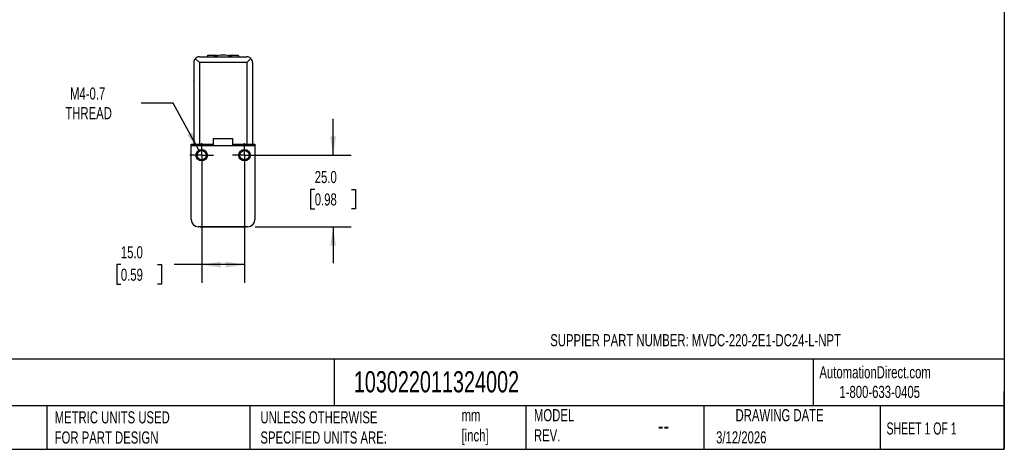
# Model space of a CAD drawing. Header units: millimetres. Extents: x 13 to 546, y 13 to 419.
# Tile 2 of 3: x 201 to 546, y 13 to 163. Entities that reach past the tile are written whole.
import ezdxf

# ---------------------------------------------------------------- set-up
doc = ezdxf.new("R2010")
doc.units = ezdxf.units.MM
doc.header["$LTSCALE"] = 2
doc.linetypes.add('SLD-Center', pattern=[19.05, 15.24, -1.27, 1.27, -1.27])
doc.linetypes.add('SLD-Solid', pattern=[0])
doc.layers.add('CENTER', color=40, linetype='SLD-Center')
doc.layers.add('DIMENSIONS', color=140, linetype='SLD-Solid', lineweight=25)
doc.layers.add('TEXT', color=140, linetype='SLD-Solid', lineweight=25)
doc.styles.add('SLDTEXTSTYLE0', font='TXT', dxfattribs={"width": 0.7})
doc.styles.add('SLDTEXTSTYLE1', font='TXT', dxfattribs={"width": 0.65})
doc.dimstyles.new('SLDDIMSTYLE1', dxfattribs={"dimtxt": 4.316016, "dimasz": 6.604, "dimexe": 0, "dimexo": 0.0625, "dimgap": 1.079004, "dimtad": 0, "dimtih": 1, "dimtoh": 1, "dimdec": 1, "dimrnd": 1e-09, "dimzin": 4, "dimdsep": 46, "dimtxsty": 'SLDTEXTSTYLE0', "dimsah": 1, "dimcen": 0.09, "dimadec": 0, "dimazin": 1, "dimtfac": 1, "dimtdec": 1, "dimtmove": 0, "dimatfit": 0, "dimfxl": 0, "dimfrac": 2, "dimtolj": 1, "dimtzin": 12, "dimarcsym": 0})
doc.dimstyles.new('SLDDIMSTYLE2', dxfattribs={"dimtxt": 4.316016, "dimasz": 6.604, "dimexe": 0, "dimexo": 0.0625, "dimgap": 1.079004, "dimtad": 0, "dimtih": 1, "dimtoh": 1, "dimdec": 1, "dimrnd": 1e-09, "dimzin": 12, "dimdsep": 46, "dimtxsty": 'SLDTEXTSTYLE0', "dimsah": 1, "dimcen": 0, "dimadec": 0, "dimazin": 3, "dimtfac": 1, "dimtdec": 1, "dimtofl": 0, "dimtmove": 0, "dimatfit": 3, "dimfxl": 0, "dimfrac": 2, "dimtolj": 1, "dimtzin": 12, "dimarcsym": 0})
doc.dimstyles.new('SLDDIMSTYLE5', dxfattribs={"dimtxt": 4.316016, "dimasz": 6.604, "dimexe": 0, "dimexo": 0.0625, "dimgap": 1.079004, "dimtad": 0, "dimtih": 1, "dimtoh": 1, "dimdec": 1, "dimrnd": 1e-09, "dimzin": 4, "dimdsep": 46, "dimtxsty": 'SLDTEXTSTYLE0', "dimsah": 1, "dimcen": 0.09, "dimadec": 0, "dimazin": 1, "dimtfac": 1, "dimtdec": 1, "dimtofl": 0, "dimtmove": 0, "dimatfit": 3, "dimfxl": 0, "dimfrac": 2, "dimtolj": 1, "dimtzin": 12, "dimarcsym": 0})

# ---------------------------------------------------------------- blocks, each defined once
blk = doc.blocks.new('_D_10')
at = {"layer": 'DIMENSIONS'}
for p, q in [((311.16, 115.48), (311.16, 128.18)), ((282.71, 115.48), (317.51, 115.48)), ((304.75, 103.55), (303.3, 103.55)), ((303.3, 103.55), (303.3, 96.69)), ((317.58, 103.55), (319.03, 103.55)), ((319.03, 103.55), (319.03, 96.69)), ((303.3, 96.69), (304.75, 96.69)), ((319.03, 96.69), (317.58, 96.69)), ((283.86, 90.48), (317.51, 90.48)), ((311.16, 90.48), (311.16, 77.78))]:
    blk.add_line(p, q, dxfattribs=at)
for points in [[(311.16, 115.48), (312.18, 122.08), (310.15, 122.08)], [(311.16, 90.48), (310.15, 83.87), (312.18, 83.87)]]:
    blk.add_solid(points, dxfattribs=at)
at = {"layer": 'DIMENSIONS', "char_height": 4.233, "attachment_point": 1, "style": 'SLDTEXTSTYLE0'}
for s, insert in [('25.0', (304.75, 109.97)), ('0.98', (304.75, 102.15))]:
    blk.add_mtext(s, dxfattribs=dict(at, insert=insert))
blk = doc.blocks.new('_D_11')
at = {"layer": 'DIMENSIONS'}
for p, q in [((265.17, 112.94), (265.17, 70.89)), ((280.17, 112.94), (280.17, 70.89)), ((236.88, 77.24), (235.43, 77.24)), ((235.43, 77.24), (235.43, 70.38)), ((249.7, 77.24), (251.15, 77.24)), ((251.15, 77.24), (251.15, 70.38)), ((265.17, 77.24), (255.55, 77.24)), ((280.17, 77.24), (265.17, 77.24)), ((235.43, 70.38), (236.88, 70.38)), ((251.15, 70.38), (249.7, 70.38))]:
    blk.add_line(p, q, dxfattribs=at)
for points in [[(265.17, 77.24), (271.77, 76.23), (271.77, 78.26)], [(280.17, 77.24), (273.56, 78.26), (273.56, 76.23)]]:
    blk.add_solid(points, dxfattribs=at)
at = {"layer": 'DIMENSIONS', "char_height": 4.233, "attachment_point": 1, "style": 'SLDTEXTSTYLE0'}
for s, insert in [('15.0', (236.88, 83.67)), ('0.59', (236.88, 75.84))]:
    blk.add_mtext(s, dxfattribs=dict(at, insert=insert))
blk = doc.blocks.new('_D_12')
at = {"layer": 'DIMENSIONS'}
for p, q in [((255.16, 133.7), (244.05, 133.7)), ((264.21, 117.23), (255.16, 133.7))]:
    blk.add_line(p, q, dxfattribs=at)
blk.add_solid([(264.21, 117.23), (261.92, 123.51), (260.14, 122.53)], dxfattribs=at)
at = {"layer": 'DIMENSIONS', "char_height": 4.233, "attachment_point": 1, "style": 'SLDTEXTSTYLE0'}
for s, insert in [('M4-0.7', (219.09, 139.16)), ('THREAD', (217.45, 132.3))]:
    blk.add_mtext(s, dxfattribs=dict(at, insert=insert))
blk = doc.blocks.new('SW_CENTERMARKSYMBOL_5')
at = {"layer": 'CENTER', "color": 0}
for p, q in [((0, 2.54), (0, 4.161)), ((-2.54, 0), (-4.161, 0)), ((0, 0), (-2.54, 0)), ((0, 0), (0, 2.54)), ((0, 0), (0, -2.54)), ((0, 0), (2.54, 0)), ((2.54, 0), (4.161, 0)), ((0, -2.54), (0, -4.161))]:
    blk.add_line(p, q, dxfattribs=at)
blk = doc.blocks.new('SW_CENTERMARKSYMBOL_6')
at = {"layer": 'CENTER', "color": 0}
for p, q in [((0, 2.54), (0, 4.161)), ((-2.54, 0), (-4.161, 0)), ((0, 0), (-2.54, 0)), ((0, 0), (0, 2.54)), ((0, 0), (0, -2.54)), ((0, 0), (2.54, 0)), ((2.54, 0), (4.161, 0)), ((0, -2.54), (0, -4.161))]:
    blk.add_line(p, q, dxfattribs=at)

msp = doc.modelspace()

# ---------------------------------------------------------------- linework, layer by layer
for p, q in [((264.37, 147.88), (262.95, 149.29)), ((264.37, 149.88), (280.97, 149.88)), ((267.13, 149.88), (267.47, 150.48)), ((267.47, 150.48), (270.42, 150.48)), ((270.42, 150.48), (270.72, 150.26)), ((274.61, 150.26), (274.92, 150.48)), ((274.92, 150.48), (277.86, 150.48)), ((277.86, 150.48), (278.21, 149.88)), ((282.38, 149.29), (280.97, 147.88)), ((262.37, 147.88), (262.37, 119.38)), ((264.37, 147.88), (264.37, 119.38)), ((280.97, 147.88), (264.37, 147.88)), ((280.97, 147.88), (280.97, 119.38)), ((282.97, 147.88), (282.97, 119.38)), ((262.28, 141.48), (262.37, 141.64)), ((262.37, 141.32), (262.28, 141.48)), ((282.97, 141.64), (283.06, 141.48)), ((283.06, 141.48), (282.97, 141.32)), ((269.22, 121.38), (269.22, 118.88)), ((269.22, 121.38), (276.12, 121.38)), ((276.12, 118.88), (276.12, 121.38)), ((261.52, 119.38), (269.22, 119.38)), ((261.52, 118.88), (261.52, 119.38)), ((261.52, 118.88), (283.82, 118.88)), ((261.52, 92.98), (261.52, 118.88)), ((276.12, 119.38), (283.82, 119.38)), ((283.82, 119.38), (283.82, 118.88)), ((283.82, 118.88), (283.82, 92.98)), ((281.32, 90.48), (264.02, 90.48)), ((279.82, 90.38), (265.52, 90.38))]:
    msp.add_line(p, q)
for centre, radius in [((265.17, 115.48), 2), ((280.17, 115.48), 2), ((265.17, 115.48), 1.62), ((280.17, 115.48), 1.62)]:
    msp.add_circle(centre, radius)
for centre, radius, start, end in [((264.37, 147.88), 2, 135, 180), ((264.37, 147.88), 2, 90, 135), ((272.67, 141.48), 9, 68.9605, 111.0395), ((280.97, 147.88), 2, 45, 90), ((280.97, 147.88), 2, 0, 45), ((264.02, 92.98), 2.5, 180, 270), ((265.52, 94.38), 4, 257.1614, 270), ((279.82, 94.38), 4, 270, 282.8386), ((281.32, 92.98), 2.5, 270, 0)]:
    msp.add_arc(centre, radius, start, end)
at = {"layer": 'TEXT'}
for p, q in [((546.1, 419.1), (546.1, 12.7)), ((546.1, 44.25), (12.7, 44.25)), ((311.52, 44.25), (311.52, 27.94)), ((479.15, 44.25), (479.15, 27.94)), ((546.1, 12.7), (546.1, 33.02)), ((546.1, 27.94), (12.7, 27.94)), ((210.97, 27.94), (210.97, 12.7)), ((282, 27.94), (282, 12.7)), ((378.6, 27.94), (378.6, 12.7)), ((440.93, 27.94), (440.93, 12.7)), ((502.7, 27.94), (502.7, 12.7)), ((12.7, 12.7), (546.1, 12.7))]:
    msp.add_line(p, q, dxfattribs=at)

# ---------------------------------------------------------------- block references
at = {"layer": 'CENTER'}
for name, p in [('SW_CENTERMARKSYMBOL_5', (265.17, 115.48)), ('SW_CENTERMARKSYMBOL_6', (280.17, 115.48))]:
    msp.add_blockref(name, p, dxfattribs=at)

# ---------------------------------------------------------------- texts
at = {"layer": 'TEXT'}
for s, insert, char_height, attachment_point, style in [('SUPPIER PART NUMBER: MVDC-220-2E1-DC24-L-NPT', (387.18, 52.94), 4.2333, 1, 'SLDTEXTSTYLE0'), ('AutomationDirect.com', (481.39, 41.75), 4.2333, 1, 'SLDTEXTSTYLE0'), ('103022011324002', (318.42, 40), 7.4083, 1, 'SLDTEXTSTYLE0'), ('1-800-633-0405', (488.38, 34.87), 4.2333, 1, 'SLDTEXTSTYLE0'), ('METRIC UNITS USED ^JFOR PART DESIGN', (213.71, 25.99), 4.2333, 1, 'SLDTEXTSTYLE0'), ('UNLESS OTHERWISE ^JSPECIFIED UNITS ARE:', (285.74, 25.99), 4.2333, 1, 'SLDTEXTSTYLE0'), ('mm^J[inch]', (356.13, 26.72), 4.233, 1, 'SLDTEXTSTYLE0'), ('MODEL ^JREV.', (381.47, 26.73), 4.2333, 1, 'SLDTEXTSTYLE0'), ('DRAWING DATE', (467.45, 26.73), 4.2333, 2, 'SLDTEXTSTYLE0'), ('SHEET 1 OF 1', (504.88, 22.1), 4.2333, 1, 'SLDTEXTSTYLE1'), ('--', (424.86, 24.15), 6.35, 1, 'SLDTEXTSTYLE0'), ('3/12/2026', (445.23, 18.98), 4.233, 1, 'SLDTEXTSTYLE0')]:
    msp.add_mtext(s, dxfattribs=dict(at, insert=insert, char_height=char_height, attachment_point=attachment_point, style=style))

# ---------------------------------------------------------------- dimensions: what is measured, and where the dimension line sits
at = {"layer": 'DIMENSIONS'}
dim = msp.add_diameter_dim_2p(p1=(266.13, 113.72), p2=(264.21, 117.23), text='M4-0.7\\PTHREAD', dimstyle='SLDDIMSTYLE2', override={"dimpost": '<>'}, dxfattribs=at)
dim.commit()
dim.dimension.update_dxf_attribs({"geometry": '_D_12', "text_midpoint": (229.16, 133.7), "dimtype": 163})
dim = msp.add_linear_dim(base=(311.16, 115.48), p1=(281.32, 90.48), p2=(280.17, 115.48), angle=90, dimstyle='SLDDIMSTYLE1', dxfattribs=at)
dim.commit()
dim.dimension.update_dxf_attribs({"geometry": '_D_10', "text_midpoint": (311.16, 103.55), "dimtype": 160})
dim = msp.add_linear_dim(base=(265.17, 77.24), p1=(280.17, 115.48), p2=(265.17, 115.48), dimstyle='SLDDIMSTYLE5', dxfattribs=at)
dim.commit()
dim.dimension.update_dxf_attribs({"geometry": '_D_11', "text_midpoint": (243.29, 77.24), "dimtype": 160})

doc.saveas('drawing.dxf')
